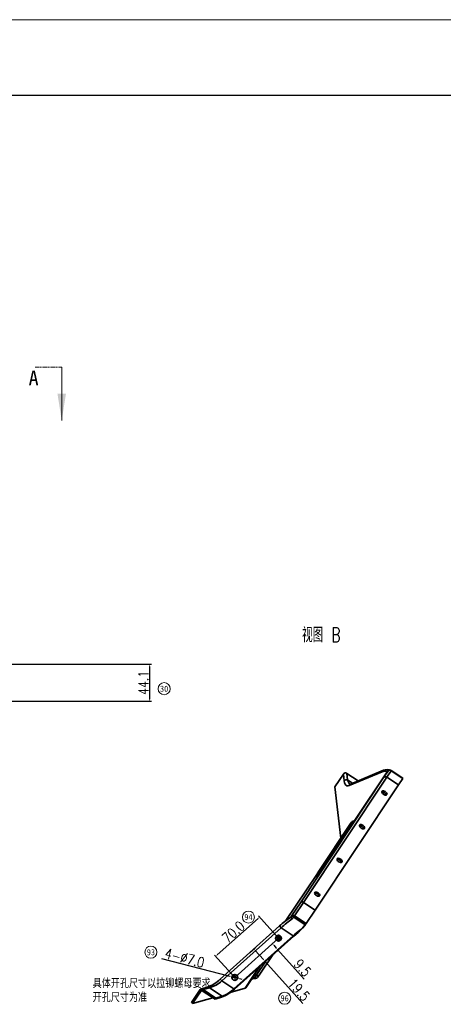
# Model space of a CAD drawing. Header units: millimetres. Extents: x 16930 to 20710, y -2995 to -322.
# Tile 19 of 20: x 18465 to 18969, y -1494 to -322. Entities that reach past the tile are written whole.
import ezdxf
from ezdxf.enums import TextEntityAlignment as Align

# ---------------------------------------------------------------- set-up
doc = ezdxf.new("R2010")
doc.units = ezdxf.units.MM
doc.header["$PDMODE"] = 3
doc.header["$PDSIZE"] = 8
for name, pattern in [('CENTER2', [28.575, 19.05, -3.175, 3.175, -3.175]), ('CENTERX2', [20.32, 12.7, -2.54, 2.54, -2.54]), ('HIDDEN', [1.905, 1.27, -0.635])]:
    doc.linetypes.add(name, pattern=pattern)
doc.layers.get('0').update_dxf_attribs({"linetype": 'CONTINUOUS'})
doc.layers.get('Defpoints').update_dxf_attribs({"linetype": 'CONTINUOUS'})
for name, color, linetype in [('2中心线', 1, 'CENTER2'), ('7标注层', 4, 'CONTINUOUS'), ('中心线层', 1, 'CENTERX2'), ('图框', 7, 'CONTINUOUS'), ('文字层', 3, 'CONTINUOUS')]:
    doc.layers.add(name, color=color, linetype=linetype)
for name, color, linetype, lineweight in [('单行文本', 7, 'CONTINUOUS', 5), ('细实线', 3, 'CONTINUOUS', 13), ('轮廓实线层', 7, 'CONTINUOUS', 35)]:
    doc.layers.add(name, color=color, linetype=linetype, lineweight=lineweight)
doc.styles.add('PC_TEXTSTYLE', font='isocp.shx', dxfattribs={"width": 0.8, "bigfont": 'hzfs.shx'})
doc.styles.add('SLDTEXTSTYLE0', font='仿宋GB2312_0.shx', dxfattribs={"bigfont": 'bigfont'})
doc.styles.add('SLDTEXTSTYLE5', font='TXT', dxfattribs={"width": 0.65, "bigfont": 'bigfont'})
doc.styles.add('TH_GBDIM', font='romans.shx', dxfattribs={"width": 0.8, "bigfont": 'gbcbig.shx'})
doc.styles.add('文字', font='simhei.ttf')
doc.dimstyles.new('TH_GBDIM1', dxfattribs={"dimtxt": 12, "dimasz": 2.5, "dimexe": 2, "dimexo": 0, "dimgap": 1.5, "dimtad": 1, "dimdec": 1, "dimzin": 0, "dimdsep": 46, "dimtxsty": 'TH_GBDIM', "dimcen": 2.5, "dimclrd": 130, "dimclre": 130, "dimclrt": 3, "dimadec": 0, "dimazin": 0, "dimtfac": 0.714286, "dimtdec": 1, "dimtmove": 0, "dimatfit": 3, "dimfxl": 1, "dimtzin": 0, "dimlwd": -1, "dimlwe": -1, "dimarcsym": 0})

# ---------------------------------------------------------------- blocks, each defined once
blk = doc.blocks.new('SW_CENTERMARKSYMBOL_36')
at = {"layer": '中心线层', "color": 0}
for q in [(-2.5, 0), (0, 2.5), (0, -2.5), (2.5, 0)]:
    blk.add_line((0, 0), q, dxfattribs=at)
blk = doc.blocks.new('SW_CENTERMARKSYMBOL_37')
at = {"layer": '中心线层', "color": 0}
for q in [(-2.5, 0), (0, 2.5), (0, -2.5), (2.5, 0)]:
    blk.add_line((0, 0), q, dxfattribs=at)
blk = doc.blocks.new('*D369')
at = {"layer": '7标注层', "color": 130, "ltscale": 5, "transparency": 16777216}
for p, q in [((18450.9, -1089.1), (18622.1, -1089.1)), ((18620.1, -1130.7), (18620.1, -1091.6)), ((18269.7, -1133.2), (18622.1, -1133.2))]:
    blk.add_line(p, q, dxfattribs=at)
for points in [[(18619.6, -1091.6), (18620.5, -1091.6), (18620.1, -1089.1)], [(18619.6, -1130.7), (18620.5, -1130.7), (18620.1, -1133.2)]]:
    blk.add_solid(points, dxfattribs=at)
at = {"layer": 'Defpoints', "color": 0, "ltscale": 5, "transparency": 16777216}
for p in [(18450.9, -1089.1), (18620.1, -1089.1), (18269.7, -1133.2)]:
    blk.add_point(p, dxfattribs=at)
at = {"layer": '7标注层', "color": 3, "ltscale": 5, "transparency": 16777216, "insert": (18612.6, -1111.2), "char_height": 12, "attachment_point": 5, "rotation": 90, "style": 'TH_GBDIM'}
blk.add_mtext('44.1', dxfattribs=at)
blk = doc.blocks.new('*D377')
at = {"layer": '7标注层', "color": 130, "ltscale": 5, "transparency": 16777216}
for p, q in [((18634.2, -1439.4), (18715.4, -1460.2)), ((18724.6, -1462.6), (18717.8, -1460.8)), ((18727, -1463.2), (18729.5, -1463.8))]:
    blk.add_line(p, q, dxfattribs=at)
for points in [[(18715.5, -1459.8), (18715.3, -1460.6), (18717.8, -1460.8)], [(18727.2, -1462.8), (18726.9, -1463.6), (18724.6, -1462.6)]]:
    blk.add_solid(points, dxfattribs=at)
at = {"layer": 'Defpoints', "color": 0, "ltscale": 5, "transparency": 16777216}
for p in [(18717.8, -1460.8), (18724.6, -1462.6)]:
    blk.add_point(p, dxfattribs=at)
at = {"layer": '7标注层', "color": 3, "ltscale": 5, "transparency": 16777216, "insert": (18661.7, -1438.7), "char_height": 12, "attachment_point": 5, "rotation": 345.5825, "style": 'TH_GBDIM'}
blk.add_mtext('4-∅7.0', dxfattribs=at)
blk = doc.blocks.new('*D378')
at = {"layer": '7标注层', "color": 130, "ltscale": 5, "transparency": 16777216}
for p, q in [((18739.3, -1432.1), (18745.4, -1426.6)), ((18745.6, -1429.8), (18755.3, -1440.6)), ((18752.3, -1446.6), (18758.5, -1441.1)), ((18757, -1442.4), (18802.3, -1492.9))]:
    blk.add_line(p, q, dxfattribs=at)
for points in [[(18745.9, -1429.5), (18745.3, -1430), (18743.9, -1427.9)], [(18755.6, -1440.3), (18755, -1440.8), (18757, -1442.4)]]:
    blk.add_solid(points, dxfattribs=at)
at = {"layer": 'Defpoints', "color": 0, "ltscale": 5, "transparency": 16777216}
for p in [(18739.3, -1432.1), (18752.3, -1446.6), (18757, -1442.4)]:
    blk.add_point(p, dxfattribs=at)
at = {"layer": '7标注层', "color": 3, "ltscale": 5, "transparency": 16777216, "insert": (18797.5, -1476.4), "char_height": 12, "attachment_point": 5, "rotation": 311.9085, "style": 'TH_GBDIM'}
blk.add_mtext('19.5', dxfattribs=at)
blk = doc.blocks.new('*D379')
at = {"layer": '7标注层', "color": 130, "ltscale": 5, "transparency": 16777216}
for p, q in [((18773.3, -1415), (18764.4, -1423)), ((18767.6, -1423.5), (18770.6, -1426.9)), ((18779.7, -1422), (18770.7, -1430)), ((18772.2, -1428.7), (18803.9, -1464))]:
    blk.add_line(p, q, dxfattribs=at)
for points in [[(18767.9, -1423.2), (18767.2, -1423.8), (18765.9, -1421.6)], [(18770.9, -1426.6), (18770.3, -1427.1), (18772.2, -1428.7)]]:
    blk.add_solid(points, dxfattribs=at)
at = {"layer": 'Defpoints', "color": 0, "ltscale": 5, "transparency": 16777216}
for p in [(18773.3, -1415), (18772.2, -1428.7), (18779.7, -1422)]:
    blk.add_point(p, dxfattribs=at)
at = {"layer": '7标注层', "color": 3, "ltscale": 5, "transparency": 16777216, "insert": (18801.8, -1450.4), "char_height": 12, "attachment_point": 5, "rotation": 311.9085, "style": 'TH_GBDIM'}
blk.add_mtext('9.5', dxfattribs=at)
blk = doc.blocks.new('*D380')
at = {"layer": '7标注层', "color": 130, "ltscale": 5, "transparency": 16777216}
for p, q in [((18700.5, -1434.9), (18748.9, -1391.5)), ((18773.3, -1415), (18749.4, -1388.3)), ((18721.2, -1461.7), (18697.3, -1435.1))]:
    blk.add_line(p, q, dxfattribs=at)
for points in [[(18748.6, -1391.2), (18749.2, -1391.8), (18750.7, -1389.8)], [(18700.2, -1434.6), (18700.8, -1435.2), (18698.7, -1436.6)]]:
    blk.add_solid(points, dxfattribs=at)
at = {"layer": 'Defpoints', "color": 0, "ltscale": 5, "transparency": 16777216}
for p in [(18750.7, -1389.8), (18773.3, -1415), (18721.2, -1461.7)]:
    blk.add_point(p, dxfattribs=at)
at = {"layer": '7标注层', "color": 3, "ltscale": 5, "transparency": 16777216, "insert": (18719.7, -1407.6), "char_height": 12, "attachment_point": 5, "rotation": 41.9085, "style": 'TH_GBDIM'}
blk.add_mtext('70.0', dxfattribs=at)

msp = doc.modelspace()

# ---------------------------------------------------------------- linework, layer by layer
at = {"color": 7, "linetype": 'HIDDEN', "lineweight": 18}
msp.add_line((18515.41, -735.41), (18483.66, -735.41), dxfattribs=at)
at = {"color": 7, "linetype": 'Continuous', "lineweight": 18}
msp.add_line((18515.41, -735.41), (18515.41, -798.91), dxfattribs=at)
msp.add_solid([(18515.41, -798.91), (18520.49, -767.16), (18510.33, -767.16)], dxfattribs=at)
at = {"layer": '2中心线', "ltscale": 5}
msp.add_line((18721.24, -1461.72), (18773.33, -1414.96), dxfattribs=at)
at = {"layer": '图框', "linetype": 'Continuous', "lineweight": 18}
msp.add_line((16930.45, -322.12), (20710.45, -322.12), dxfattribs=at)
at = {"layer": '图框'}
msp.add_line((17155.45, -412.12), (20620.45, -412.12), dxfattribs=at)
at = {"layer": '细实线'}
for centre in [(18637.23, -1118.19), (18737.49, -1389.95), (18621.52, -1431.78), (18780.62, -1486.54)]:
    msp.add_circle(centre, 7.2, dxfattribs=at)
at = {"layer": '轮廓实线层'}
for p, q in [((18896.64, -1217.1), (18857.25, -1233.56)), ((18898.13, -1215.26), (18858.75, -1231.71)), ((18902.7, -1216.96), (18864.25, -1274.79)), ((18898.21, -1224.05), (18903.2, -1216.54)), ((18907.35, -1215.73), (18902.09, -1223.63)), ((18903.26, -1216.46), (18902.7, -1216.96)), ((18903.27, -1216.45), (18903.26, -1216.46)), ((18907.35, -1215.73), (18921.09, -1224.86)), ((18921.07, -1224.68), (18907.39, -1215.58)), ((18907.43, -1215.61), (18921.13, -1224.72)), ((18799.26, -1372.89), (18898.21, -1224.05)), ((18902.09, -1223.63), (18803.14, -1372.47)), ((18850.55, -1219.76), (18840.41, -1235.02)), ((18851.47, -1227.85), (18850.55, -1219.76)), ((18854.62, -1218.91), (18855.51, -1226.69)), ((18854.62, -1218.91), (18868.04, -1227.83)), ((18855.51, -1226.69), (18861.4, -1230.61)), ((18902.09, -1223.63), (18915.83, -1232.77)), ((18921.09, -1224.86), (18915.83, -1232.77)), ((18915.83, -1232.77), (18816.88, -1381.61)), ((18840.41, -1235.02), (18847.35, -1296.04)), ((18824.71, -1333.25), (18862.54, -1276.36)), ((18862.54, -1276.36), (18863.22, -1275.33)), ((18821.12, -1335.5), (18858.95, -1278.6)), ((18858.95, -1278.6), (18859.19, -1278.23)), ((18819.89, -1337.35), (18821.12, -1335.5)), ((18821.15, -1338.62), (18824.71, -1333.25)), ((18782.13, -1394.15), (18818.67, -1339.18)), ((18818.67, -1339.18), (18819.49, -1337.94)), ((18819.49, -1337.94), (18819.89, -1337.35)), ((18819.71, -1342.14), (18819.8, -1341.81)), ((18819.8, -1341.81), (18820.87, -1339.06)), ((18819.89, -1341.87), (18819.8, -1341.81)), ((18820.87, -1339.06), (18821.15, -1338.62)), ((18789.07, -1388.22), (18799.26, -1372.89)), ((18803.14, -1372.47), (18792.41, -1388.62)), ((18803.14, -1372.47), (18816.88, -1381.61)), ((18816.88, -1381.61), (18806.34, -1397.46)), ((18788.3, -1389.37), (18788.33, -1389.34)), ((18788.33, -1389.34), (18789.07, -1388.22)), ((18791.45, -1390.06), (18805.15, -1399.17)), ((18792.41, -1388.62), (18791.5, -1389.99)), ((18792.41, -1388.62), (18806.15, -1397.75)), ((18774.52, -1400.46), (18704, -1463.75)), ((18776.52, -1402.69), (18706, -1465.98)), ((18774.52, -1400.46), (18776.52, -1402.69)), ((18776.52, -1402.69), (18790.71, -1412.13)), ((18797.52, -1407.35), (18798.84, -1405.37)), ((18804.91, -1399.61), (18804.75, -1399.85)), ((18805.97, -1398.02), (18804.91, -1399.61)), ((18806.15, -1397.75), (18805.97, -1398.02)), ((18790.71, -1412.13), (18720.2, -1475.42)), ((18720.84, -1475.85), (18791.36, -1412.56)), ((18771.33, -1417.84), (18775.21, -1412.01)), ((18775.51, -1412.23), (18771.65, -1418.03)), ((18774.09, -1418.38), (18776.77, -1414.34)), ((18766.41, -1434.95), (18750.46, -1458.94)), ((18733.55, -1474.67), (18750.41, -1449.31)), ((18751.53, -1448.31), (18734.38, -1474.1)), ((18746.78, -1459.46), (18758.14, -1442.37)), ((18704, -1463.75), (18706, -1465.98)), ((18744.45, -1462.96), (18746.78, -1459.46)), ((18750.46, -1458.94), (18749.24, -1460.77)), ((18688.89, -1473.17), (18681.08, -1475.45)), ((18681.29, -1477.63), (18682.6, -1475.67)), ((18691.11, -1473.97), (18683.6, -1476.16)), ((18683.6, -1476.16), (18698.76, -1486.24)), ((18691.11, -1473.97), (18706.27, -1484.05)), ((18706, -1465.98), (18720.2, -1475.42)), ((18733.55, -1474.67), (18715.89, -1479.83)), ((18669.9, -1491.5), (18680.04, -1476.24)), ((18671.15, -1492.89), (18681.29, -1477.63)), ((18695.19, -1485.87), (18671.15, -1492.89)), ((18682.24, -1477.36), (18681.29, -1477.63)), ((18682.67, -1477.55), (18697.84, -1487.63)), ((18697.84, -1487.63), (18705.35, -1485.43)), ((18697.84, -1487.63), (18698.76, -1486.24)), ((18706.27, -1484.05), (18698.76, -1486.24)), ((18671.15, -1492.89), (18669.9, -1491.5))]:
    msp.add_line(p, q, dxfattribs=at)
at = {"layer": '轮廓实线层', "flags": 128}
for points in [[(18907.43, -1215.61), (18907.43, -1215.61), (18907.43, -1215.61)], [(18857.25, -1233.56), (18855.91, -1233.91), (18854.68, -1233.79), (18853.49, -1233.09), (18852.52, -1231.76), (18851.88, -1230.05), (18851.47, -1227.85)], [(18855.51, -1226.69), (18856.04, -1228.64), (18856.79, -1230.26), (18857.77, -1231.49), (18858.27, -1231.79)], [(18902.19, -1244.25), (18902.38, -1243.62), (18902.24, -1242.85), (18901.77, -1242.02), (18901.03, -1241.23), (18900.11, -1240.55), (18899.09, -1240.06), (18898.09, -1239.82), (18897.22, -1239.84), (18896.58, -1240.14), (18896.23, -1240.67), (18896.2, -1241.38), (18896.51, -1242.19), (18897.12, -1243.01), (18897.97, -1243.76), (18898.95, -1244.36), (18899.97, -1244.73), (18900.92, -1244.84), (18901.69, -1244.67), (18902.19, -1244.25)], [(18875.53, -1284.36), (18875.72, -1283.73), (18875.57, -1282.96), (18875.1, -1282.13), (18874.37, -1281.34), (18873.44, -1280.66), (18872.42, -1280.17), (18871.43, -1279.93), (18870.56, -1279.95), (18869.91, -1280.25), (18869.56, -1280.78), (18869.54, -1281.49), (18869.85, -1282.3), (18870.46, -1283.13), (18871.3, -1283.87), (18872.29, -1284.47), (18873.31, -1284.84), (18874.25, -1284.95), (18875.02, -1284.78), (18875.53, -1284.36)], [(18843.03, -1320.6), (18842.84, -1321.23), (18842.99, -1322), (18843.45, -1322.83), (18844.19, -1323.62), (18845.12, -1324.3), (18846.13, -1324.79), (18847.13, -1325.04), (18848, -1325.01), (18848.64, -1324.71), (18849, -1324.18), (18849.02, -1323.47), (18848.71, -1322.66), (18848.1, -1321.84), (18847.26, -1321.09), (18846.27, -1320.5), (18845.25, -1320.13), (18844.31, -1320.02), (18843.54, -1320.18), (18843.03, -1320.6)], [(18820.87, -1339.06), (18820.59, -1338.76), (18820.35, -1338.48), (18820.16, -1338.22), (18820.01, -1337.99), (18819.91, -1337.79), (18819.85, -1337.61), (18819.85, -1337.46), (18819.89, -1337.35)], [(18816.37, -1360.71), (18816.18, -1361.34), (18816.32, -1362.11), (18816.79, -1362.94), (18817.53, -1363.74), (18818.45, -1364.42), (18819.47, -1364.9), (18820.47, -1365.15), (18821.33, -1365.12), (18821.98, -1364.82), (18822.33, -1364.29), (18822.35, -1363.58), (18822.04, -1362.77), (18821.43, -1361.95), (18820.59, -1361.2), (18819.61, -1360.61), (18818.58, -1360.24), (18817.64, -1360.13), (18816.87, -1360.29), (18816.37, -1360.71)], [(18787.39, -1390.27), (18787.48, -1390.22), (18787.73, -1390.2), (18788.05, -1390.32), (18788.43, -1390.56), (18788.84, -1390.91), (18789.27, -1391.35), (18789.68, -1391.87)], [(18788.3, -1389.37), (18788.48, -1389.21), (18788.74, -1389.12), (18789.09, -1389.1), (18789.5, -1389.16), (18789.96, -1389.29), (18790.45, -1389.49), (18790.95, -1389.75), (18791.45, -1390.06)], [(18788.33, -1389.34), (18788.51, -1389.17), (18788.78, -1389.08), (18789.12, -1389.06), (18789.53, -1389.11), (18790, -1389.24), (18790.49, -1389.43), (18791, -1389.68), (18791.5, -1389.99)], [(18789.07, -1388.22), (18789.28, -1388.01), (18789.58, -1387.87), (18789.96, -1387.8), (18790.4, -1387.81), (18790.88, -1387.91), (18791.39, -1388.08), (18791.9, -1388.32), (18792.41, -1388.62)], [(18791.45, -1390.06), (18790.67, -1391.02), (18789.68, -1391.87)], [(18791.5, -1389.99), (18791.45, -1390.06), (18791.45, -1390.06)], [(18804.75, -1399.85), (18801.94, -1403.31), (18797.52, -1407.35)], [(18798.84, -1405.37), (18802.21, -1402.46), (18805.15, -1399.17)], [(18791.36, -1412.56), (18796.59, -1408.1), (18797.52, -1407.35)]]:
    msp.add_lwpolyline(points, dxfattribs=at)
at = {"layer": '轮廓实线层'}
for centre in [(18773.33, -1414.96), (18721.24, -1461.72)]:
    msp.add_circle(centre, 3.5, dxfattribs=at)
for centre, radius, start, end in [((18853.31, -1221.87), 3.47, 84.78013, 142.58619), ((18899.16, -1217.62), 2.58, 114.01088, 168.44047), ((18899.82, -1223.76), 7.38, 67.06785, 115.58665), ((18902.45, -1223.97), 9.66, 64.36073, 116.50462), ((18905.48, -1217.86), 2.93, 66.20239, 162.09339), ((18905.68, -1218.21), 2.99, 56.12691, 146.12458), ((18905.77, -1218.11), 3, 56.39088, 146.74572), ((18905.76, -1218.11), 3, 56.37941, 146.37941), ((18903.94, -1221.09), 6.5, 57.96266, 65.21417), ((18854.29, -1230.06), 3.59, 70.23009, 141.83476), ((18900.36, -1225.82), 2.78, 51.64728, 140.69321), ((18921.05, -1224.76), 0.0884, 313.09305, 29.55543), ((18859.78, -1234.08), 2.58, 113.54174, 168.44847), ((18896.79, -1246.05), 4.83, 15.51573, 97.25203), ((18863.32, -1281.62), 5.32, 98.51031, 145.43402), ((18865.07, -1282.03), 7, 105.47945, 146.3843), ((18862.2, -1274.1), 2.28, 278.51031, 325.43402), ((18862.49, -1272.37), 3, 284.07265, 326.34891), ((18870.13, -1286.16), 4.83, 15.51573, 97.25203), ((18843.46, -1326.27), 4.83, 15.51573, 97.25203), ((18825.5, -1338.51), 5.32, 98.51031, 145.43402), ((18824.37, -1331), 2.28, 278.51031, 325.43402), ((18822.05, -1340.75), 3.72, 155.07747, 217.89708), ((18822.82, -1339.63), 3.73, 153.09904, 215.86381), ((18820.15, -1340.3), 1.44, 29.57934, 59.83355), ((18820.59, -1339.59), 1.12, 19.298, 60.12727), ((18816.8, -1366.38), 4.83, 15.51573, 97.25203), ((18801.42, -1374.65), 2.78, 51.64728, 140.69321), ((18856.36, -1490.62), 121.73, 124.49898, 132.23092), ((18874.5, -1508.44), 144.16, 126.03879, 132.81595), ((18786.26, -1388.15), 2.38, 298.679, 329.50199), ((18883.96, -1515.96), 139.56, 127.58576, 131.92557), ((18787.14, -1385.46), 22.64, 322.72298, 326.28021), ((18674.52, -1433.29), 42.37, 289.84444, 314.06302), ((18743.95, -1466.93), 4, 82.77168, 146.38388), ((18745.6, -1461.72), 2.55, 62.36627, 133.91175), ((18745.08, -1458), 5, 262.77168, 326.38388), ((18748.25, -1456.64), 3.18, 242.36627, 313.91175), ((18681.6, -1477.23), 1.85, 57.38575, 147.69998), ((18689.38, -1475.29), 2.18, 37.43138, 103.03354), ((18681.8, -1438.72), 36.46, 284.80404, 311.60387), ((18690.21, -1443.66), 44.43, 289.92592, 313.58667), ((18693.02, -1447.13), 39.23, 289.74658, 313.84956), ((18733.19, -1473.26), 1.46, 284.30757, 324.81378)]:
    msp.add_arc(centre, radius, start, end, dxfattribs=at)
for centre, major_axis, end_param in [((18853.24, -1220.99), (2.76, -1.83), 1.9106332), ((18682.21, -1478.24), (2.76, -1.83), 1.9106332), ((18682.21, -1478.24), (0.919, -0.611), 3.1415927)]:
    msp.add_ellipse(centre, major_axis=major_axis, ratio=0.7547419, start_param=1.5707963, end_param=end_param, dxfattribs=at)

# ---------------------------------------------------------------- block references
at = {"layer": '中心线层', "color": 1}
for name, p in [('SW_CENTERMARKSYMBOL_37', (18773.33, -1414.96)), ('SW_CENTERMARKSYMBOL_36', (18721.24, -1461.72))]:
    msp.add_blockref(name, p, dxfattribs=at)

# ---------------------------------------------------------------- texts
at = {"color": 7, "linetype": 'Continuous', "insert": (18476.02, -739.74), "char_height": 17.5, "attachment_point": 1, "style": 'SLDTEXTSTYLE0'}
msp.add_mtext('A', dxfattribs=at)
at = {"layer": '7标注层', "ltscale": 5, "insert": (18552.17, -1464.32), "char_height": 10, "attachment_point": 1, "style": 'PC_TEXTSTYLE'}
msp.add_mtext_dynamic_manual_height_columns('具体开孔尺寸以拉铆螺母要求开孔尺寸为准', width=141.9449, gutter_width=379.18, heights=[0], dxfattribs=at)
at = {"layer": '单行文本', "style": '文字'}
for s, p in [('30', (18637.23, -1118.19)), ('94', (18737.49, -1389.95)), ('93', (18621.52, -1431.78)), ('96', (18780.62, -1486.54))]:
    msp.add_text(s, height=7.2, dxfattribs=at).set_placement(p, align=Align.MIDDLE_CENTER)
at = {"layer": '文字层', "color": 3, "true_color": 0x00ff00, "insert": (18824.05, -1045.38), "char_height": 17.5, "attachment_point": 2, "style": 'SLDTEXTSTYLE5'}
msp.add_mtext('视图 B', dxfattribs=at)

# ---------------------------------------------------------------- dimensions: what is measured, and where the dimension line sits
at = {"layer": '7标注层', "ltscale": 5}
dim = msp.add_linear_dim(base=(18620.05, -1089.12), p1=(18269.74, -1133.18), p2=(18450.87, -1089.12), angle=90, dimstyle='TH_GBDIM1', dxfattribs=at)
dim.commit()
dim.dimension.update_dxf_attribs({"geometry": '*D369', "text_midpoint": (18612.55, -1111.15)})
dim = msp.add_aligned_dim(p1=(18721.24, -1461.72), p2=(18773.33, -1414.96), distance=33.81, dimstyle='TH_GBDIM1', dxfattribs=at)
dim.commit()
dim.dimension.update_dxf_attribs({"geometry": '*D380', "text_midpoint": (18719.69, -1407.6)})
for base, p1, p2, picture, middle in [((18772.23, -1428.71), (18773.33, -1414.96), (18779.68, -1422.03), '*D379', (18796.23, -1455.45)), ((18756.97, -1442.41), (18739.26, -1432.1), (18752.28, -1446.62), '*D378', (18791.96, -1481.4))]:
    dim = msp.add_linear_dim(base=base, p1=p1, p2=p2, angle=311.90846, dimstyle='TH_GBDIM1', dxfattribs=at)
    dim.commit()
    dim.dimension.update_dxf_attribs({"geometry": picture, "text_midpoint": middle, "dimtype": 161})
dim = msp.add_diameter_dim_2p(p1=(18724.63, -1462.59), p2=(18717.85, -1460.85), text='4-<>', dimstyle='TH_GBDIM1', dxfattribs=at)
dim.commit()
dim.dimension.update_dxf_attribs({"geometry": '*D377', "text_midpoint": (18659.83, -1445.93), "dimtype": 163})

doc.saveas('drawing.dxf')
